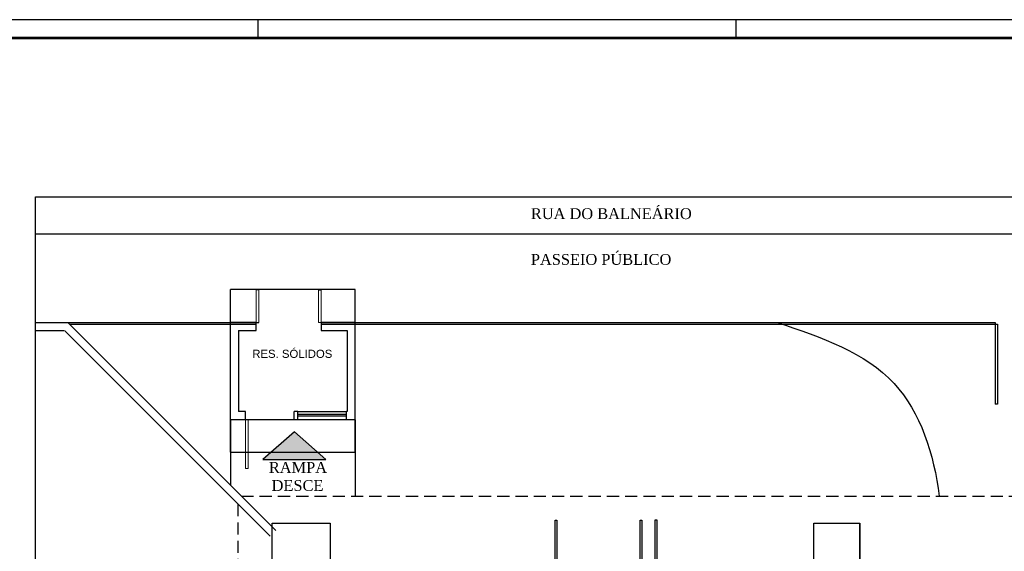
# Model space of a CAD drawing. Extents: x 40.7 to 91.7, y -250.8 to -221.5.
# Tile 9 of 15: x 52 to 70.2, y -231.3 to -221.5. Entities that reach past the tile are written whole.
import ezdxf
from ezdxf.enums import TextEntityAlignment as Align

# ---------------------------------------------------------------- set-up
doc = ezdxf.new("R2010")
doc.units = 0
doc.header["$MEASUREMENT"] = 0
doc.linetypes.add('HIDDEN', pattern=[0.375, 0.25, -0.125])
doc.layers.get('0').update_dxf_attribs({"linetype": 'CONTINUOUS'})
for name, color, linetype in [('ARQ_TXT_AMB', 4, 'CONTINUOUS'), ('ARQ_TXT_TIT', 4, 'CONTINUOUS'), ('paredes1', 8, 'CONTINUOUS'), ('PRANCHA', 8, 'CONTINUOUS')]:
    doc.layers.add(name, color=color, linetype=linetype)
doc.styles.add('LCR', font='times.ttf', dxfattribs={"height": 0.2})
doc.styles.add('Texto Cota', font='arial.ttf')

# ---------------------------------------------------------------- blocks, each defined once
blk = doc.blocks.new('A1 1-50')
at = {"layer": 'PRANCHA'}
for p, q in [((3837.076, 272.078), (3794.895, 272.078)), ((3801.761, 271.74), (3801.761, 272.078)), ((3810.59, 271.74), (3810.59, 272.078))]:
    blk.add_line(p, q, dxfattribs=at)
at = {"layer": 'PRANCHA', "const_width": 0.0506}
blk.add_lwpolyline([(3795.739, 271.74), (3795.739, 243.04), (3836.739, 243.04), (3836.739, 271.74), (3795.739, 271.74)], dxfattribs=at)
blk = doc.blocks.new('M_Double-Flush-_NTA TÉRREO1')
at = {"layer": 'paredes1', "lineweight": 18}
for p, q in [((-60, 67.5), (-54.9, 67.5)), ((-60, 7.5), (-60, 67.5)), ((-54.9, 7.5), (-54.9, 67.5)), ((54.9, 7.5), (54.9, 67.3)), ((60, 67.3), (54.9, 67.3)), ((60, 7.5), (60, 67.5)), ((-60, 7.5), (-54.9, 7.5)), ((60, 7.5), (54.9, 7.5))]:
    blk.add_line(p, q, dxfattribs=at)
blk = doc.blocks.new('M_Descarga simp_NTA TÉRREO14')
at = {"layer": 'paredes1', "lineweight": 18}
for p, q in [((40, 7.5), (40, 97.5)), ((45, 97.5), (40, 97.5)), ((45, 7.5), (45, 97.5)), ((45, 7.5), (40, 7.5))]:
    blk.add_line(p, q, dxfattribs=at)
blk = doc.blocks.new('AREA')
at = {"style": 'Texto Cota'}
for tag, p in [('AREAS:COMODO', (0, 1.75)), ('AREAS:VALOR', (0, -1.25))]:
    blk.add_attdef(tag, text='', height=2, dxfattribs=at).set_placement(p, align=Align.MIDDLE_CENTER)

msp = doc.modelspace()

# ---------------------------------------------------------------- hatches: boundary and pattern name
at = {"layer": 'paredes1'}
h = msp.add_hatch(color=256, dxfattribs=at)
h.dxf.hatch_style = 1
h.paths.add_polyline_path([(57.629, -229.571), (57.047, -229.063), (56.466, -229.571)])

# ---------------------------------------------------------------- linework, layer by layer
for p, q in [((52.269, -225.411), (78.38, -225.411)), ((55.866, -229.44), (55.866, -226.438)), ((58.17, -226.438), (55.866, -226.438)), ((58.17, -229.44), (58.17, -226.438)), ((52.269, -227.044), (52.864, -227.044)), ((56.704, -230.884), (52.864, -227.044)), ((52.864, -227.044), (56.341, -227.044)), ((52.864, -227.044), (56.341, -227.044)), ((52.894, -227.074), (56.341, -227.074)), ((56.341, -227.044), (55.866, -227.044)), ((55.866, -228.841), (55.866, -227.044)), ((56.341, -227.194), (56.341, -227.044)), ((56.341, -227.044), (56.392, -227.044)), ((57.541, -227.044), (65.978, -227.044)), ((57.541, -227.044), (69.988, -227.044)), ((58.17, -227.044), (57.541, -227.044)), ((57.541, -227.044), (57.541, -227.194)), ((57.541, -227.074), (70.032, -227.074)), ((58.17, -227.047), (58.17, -227.044)), ((58.17, -228.841), (58.17, -227.044)), ((58.17, -227.074), (58.17, -227.047)), ((69.988, -227.044), (69.988, -228.553)), ((70.032, -227.074), (70.032, -228.553)), ((52.269, -227.194), (52.792, -227.194)), ((56.598, -230.99), (52.802, -227.194)), ((56.016, -227.194), (56.341, -227.194)), ((56.016, -227.194), (56.016, -228.691)), ((57.541, -227.194), (58.02, -227.194)), ((58.02, -227.194), (58.02, -228.691)), ((70.032, -228.553), (69.988, -228.553)), ((56.145, -228.691), (56.016, -228.691)), ((56.145, -228.841), (56.145, -228.691)), ((57.11, -228.691), (57.045, -228.691)), ((57.045, -228.841), (57.045, -228.691)), ((57.11, -228.691), (58.007, -228.691)), ((57.11, -228.841), (57.11, -228.691)), ((58.02, -228.691), (58.007, -228.691)), ((58.007, -228.841), (58.007, -228.691)), ((55.866, -228.841), (55.866, -230.046)), ((56.145, -228.841), (55.866, -228.841)), ((57.045, -228.84), (56.145, -228.84)), ((57.11, -228.841), (57.045, -228.841)), ((57.11, -228.739), (58.007, -228.739)), ((58.007, -228.774), (57.11, -228.774)), ((58.007, -228.841), (57.11, -228.841)), ((58.17, -228.841), (58.007, -228.841)), ((58.17, -228.841), (58.17, -230.248)), ((55.866, -229.44), (58.17, -229.44)), ((67.489, -231.798), (67.489, -230.748))]:
    msp.add_line(p, q, dxfattribs=at)
at = {"layer": 'paredes1', "linetype": 'HIDDEN', "ltscale": 0.9}
for p, q in [((56.068, -230.248), (78.38, -230.248)), ((56.004, -230.397), (56.004, -242.834))]:
    msp.add_line(p, q, dxfattribs=at)
at = {"layer": 'paredes1'}
for points in [[(52.269, -224.725), (78.38, -224.725), (78.38, -246.443), (52.269, -246.443)], [(61.862, -231.493), (61.862, -230.693), (61.892, -230.693), (61.892, -231.493)], [(63.432, -231.493), (63.432, -230.693), (63.462, -230.693), (63.462, -231.493)], [(63.708, -230.688), (63.738, -230.688), (63.738, -231.488), (63.708, -231.488)], [(56.639, -230.748), (57.709, -230.748), (57.709, -231.798), (56.639, -231.798)], [(66.639, -230.748), (67.489, -230.748), (67.489, -231.798), (66.639, -231.798)]]:
    msp.add_lwpolyline(points, close=True, dxfattribs=at)
msp.add_lwpolyline([(57.629, -229.571), (57.047, -229.063), (56.466, -229.571), (57.629, -229.571)], dxfattribs=at)
msp.add_open_spline([(65.966, -227.044), (66.778, -227.321), (68.338, -227.854), (68.858, -229.475), (68.955, -230.248)], degree=3, knots=[0, 0, 0, 0, 2.432506, 4.669871, 4.669871, 4.669871, 4.669871], dxfattribs=at)

# ---------------------------------------------------------------- block references
msp.add_blockref('A1 1-50', (-3745.384, -493.534))
at = {"layer": 'ARQ_TXT_AMB', "linetype": 'Continuous', "lineweight": -3}
ref = msp.add_blockref('AREA', (57.009, -227.728), dxfattribs=dict(at, xscale=0.05999999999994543, yscale=0.05999999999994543, zscale=0.05999999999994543))
ref.add_attrib('AREAS:COMODO', 'RES. SÓLIDOS', dxfattribs={"layer": '0', "height": 0.15, "style": 'Texto Cota'}).set_placement((57.009, -227.623), align=Align.MIDDLE_CENTER)
at = {"layer": 'paredes1', "xscale": 0.009999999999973, "yscale": 0.009999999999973, "zscale": 0.009999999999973}
msp.add_blockref('M_Double-Flush-_NTA TÉRREO1', (56.941, -227.119), dxfattribs=at)
at = {"layer": 'paredes1', "xscale": 0.009999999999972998, "yscale": 0.009999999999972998, "zscale": 0.009999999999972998, "rotation": 179.9999999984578}
msp.add_blockref('M_Descarga simp_NTA TÉRREO14', (56.595, -228.766), dxfattribs=at)

# ---------------------------------------------------------------- texts
at = {"layer": 'ARQ_TXT_TIT', "char_height": 0.2, "attachment_point": 1, "style": 'LCR'}
for s, insert, width in [('RUA DO BALNEÁRIO', (61.415, -224.936), 6.5), ('PASSEIO PÚBLICO', (61.415, -225.781), 6.5), ('RAMPA\\P{\\W0.67676; }DESCE', (56.576, -229.62), 1.02336)]:
    msp.add_mtext(s, dxfattribs=dict(at, insert=insert, width=width))

doc.saveas('drawing.dxf')
